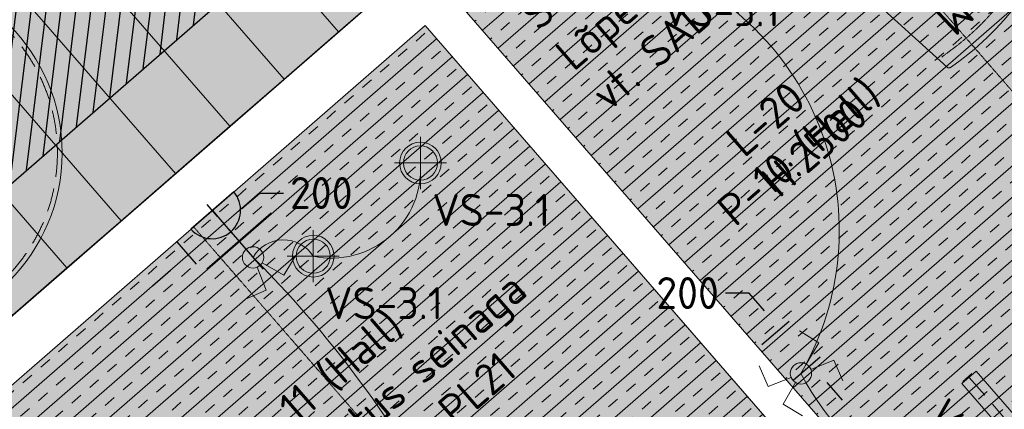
# Model space of a CAD drawing. Header units: millimetres. Extents: x 130528 to 177851, y 51760 to 113805.
# Tile 74 of 88: x 162832 to 166991, y 93018 to 94664. Entities that reach past the tile are written whole.
import ezdxf

# ---------------------------------------------------------------- set-up
doc = ezdxf.new("R2010")
doc.units = ezdxf.units.MM
doc.linetypes.add('Center', pattern=[4, 2.5, -0.5, 0.5, -0.5])
doc.linetypes.add('Hidden 100.00_ 50.00', pattern=[150, 100, -50])
doc.layers.get('0').update_dxf_attribs({"true_color": 0x000000})
for name, color, linetype, true_color in [('_SA-ELEKTER_pistikupesad', 7, 'Continuous', 0x9900cc), ('_SA-KUJA', 1, 'Continuous', 0xff0000), ('_SA-KUJA_hatch', 7, 'Continuous', 0xffd9d9)]:
    doc.layers.add(name, color=color, linetype=linetype, true_color=true_color)
for name, color, linetype, lineweight, true_color in [('_SA-LAGI', 7, 'Continuous', 9, 0x5b5b5b), ('_SA-LAGI_hatch', 7, 'Continuous', 5, 0x787878), ('_SA-LAGI_tekst', 7, 'Continuous', 0, 0x7f4f3f), ('_SA-PORAND', 7, 'Continuous', 9, 0x5b5b5b), ('_SA-PORAND_hatch', 254, 'Continuous', 9, 0xbebebe), ('_SA-PORAND_tekst', 7, 'Continuous', 9, 0x5b5b5b), ('_SA-SEIN_tekst', 250, 'Continuous', 0, 0x333333), ('_SA-SISUSTUS_lahtine', 7, 'Continuous', 18, 0x7f4f3f), ('_SA-VALGUSTUS', 20, 'Continuous', 13, 0xff3f00), ('_SA-VALGUSTUS_abi', 7, 'Center', 0, 0xff9f7f), ('_SA-VALGUSTUS_DIM', 240, 'Continuous', 13, 0xff003f), ('_SA-VALGUSTUS_lulitid', 240, 'Continuous', 9, 0xff003f), ('_SA-VALGUSTUS_valgusgrupid', 240, 'Continuous', 9, 0xff003f)]:
    doc.layers.add(name, color=color, linetype=linetype, lineweight=lineweight, true_color=true_color)
doc.styles.add('DIN Pro Light-Light', font='txt')
doc.styles.add('DIN Pro Medium-Medium', font='txt')
doc.dimstyles.new('INP_100_DIM', dxfattribs={"dimtxt": 135, "dimasz": 100, "dimexe": 50, "dimexo": 0.5, "dimgap": 20, "dimtad": 0, "dimtih": 1, "dimtoh": 1, "dimdec": 0, "dimzin": 1, "dimdsep": 46, "dimtxsty": 'DIN Pro Light-Light', "dimcen": 2.5, "dimadec": 1, "dimazin": 1, "dimtfac": 1, "dimtdec": 4, "dimtix": 1, "dimtofl": 0, "dimtmove": 1, "dimatfit": 3, "dimfxl": 1, "dimtolj": 1, "dimtzin": 1, "dimarcsym": 0})
pattern_1 = [(41, (-9.43, -8.2), (-65.605903, 75.47096), [25, -75]), (131, (8.2, -9.43), (-75.47096, -65.605903), [25, -75])]
pattern_2 = [(41, (0, 0), (-65.605903, 75.47096), []), (41, (-32.8, 37.74), (-65.605903, 75.47096), [50, -50])]

# ---------------------------------------------------------------- blocks, each defined once
blk = doc.blocks.new('VS-2.5')
at = {"color": 0, "lineweight": -2}
blk.add_circle((0, -765), 765, dxfattribs=at)
at = {"color": 0, "linetype": 'Hidden 100.00_ 50.00', "lineweight": -2}
blk.add_circle((0, -765), 745, dxfattribs=at)
at = {"color": 0, "lineweight": -2, "insert": (-258.9, -697.1), "char_height": 135, "width": 1352.951, "attachment_point": 1, "style": 'DIN Pro Medium-Medium'}
blk.add_mtext('VS-2.5', dxfattribs=at)
blk = doc.blocks.new('VS-4.1')
at = {"color": 0, "linetype": 'Hidden 100.00_ 50.00', "lineweight": -2}
blk.add_line((0, -40), (1472, -40), dxfattribs=at)
at = {"color": 0, "lineweight": -2}
blk.add_lwpolyline([(0, -80), (1472, -80), (1472, 0), (0, 0)], close=True, dxfattribs=at)
at = {"color": 0, "linetype": 'ByBlock', "lineweight": -2, "insert": (0, -160), "char_height": 135, "width": 1305.738, "attachment_point": 1, "style": 'DIN Pro Medium-Medium'}
blk.add_mtext('VS-4.1', dxfattribs=at)
blk = doc.blocks.new('VS-3.1')
at = {"color": 0, "linetype": 'ByBlock', "lineweight": -2}
for p, q in [((0, -110.2), (0, 110.2)), ((-110.2, 0), (110.2, 0))]:
    blk.add_line(p, q, dxfattribs=at)
for radius in [88, 72]:
    blk.add_circle((0, 0), radius, dxfattribs=at)
at = {"color": 0, "linetype": 'ByBlock', "lineweight": -2, "insert": (50, -131), "char_height": 135, "width": 1305.738, "attachment_point": 1, "style": 'DIN Pro Medium-Medium'}
blk.add_mtext('VS-3.1', dxfattribs=at)
blk = doc.blocks.new('_SA Lyliti(syvistatud) x2')
at = {"linetype": 'ByBlock', "lineweight": -2}
blk.add_hatch(color=0, dxfattribs=at).paths.add_polyline_path([(75, 0), (75, 1.7), (75, 3.3), (74.9, 5), (74.7, 6.7), (74.5, 8.5), (74.3, 10.2), (74.1, 11.9), (73.8, 13.7), (73.4, 15.4), (73, 17.1), (72.6, 18.9), (72.1, 20.6), (71.6, 22.4), (71, 24.1), (70.4, 25.9), (69.8, 27.6), (69, 29.3), (68.3, 31.1), (67.5, 32.8), (66.6, 34.5), (65.7, 36.1), (64.8, 37.8), (63.8, 39.4), (62.8, 41.1), (61.7, 42.7), (60.6, 44.2), (59.4, 45.8), (58.2, 47.3), (57, 48.8), (55.7, 50.2), (54.4, 51.7), (53.1, 53.1), (51.7, 54.4), (50.2, 55.7), (48.8, 57), (47.3, 58.2), (45.8, 59.4), (44.2, 60.6), (42.7, 61.7), (41.1, 62.8), (39.4, 63.8), (37.8, 64.8), (36.1, 65.7), (34.5, 66.6), (32.8, 67.5), (31.1, 68.3), (29.3, 69), (27.6, 69.8), (25.9, 70.4), (24.1, 71), (22.4, 71.6), (20.6, 72.1), (18.9, 72.6), (17.1, 73), (15.4, 73.4), (13.7, 73.8), (11.9, 74.1), (10.2, 74.3), (8.5, 74.5), (6.7, 74.7), (5, 74.9), (3.3, 75), (1.7, 75), (0, 75), (-1.7, 75), (-3.3, 75), (-5, 74.9), (-6.7, 74.7), (-8.5, 74.5), (-10.2, 74.3), (-11.9, 74.1), (-13.7, 73.8), (-15.4, 73.4), (-17.1, 73), (-18.9, 72.6), (-20.6, 72.1), (-22.4, 71.6), (-24.1, 71), (-25.9, 70.4), (-27.6, 69.8), (-29.3, 69), (-31.1, 68.3), (-32.8, 67.5), (-34.5, 66.6), (-36.1, 65.7), (-37.8, 64.8), (-39.4, 63.8), (-41.1, 62.8), (-42.7, 61.7), (-44.2, 60.6), (-45.8, 59.4), (-47.3, 58.2), (-48.8, 57), (-50.2, 55.7), (-51.7, 54.4), (-53.1, 53.1), (-54.4, 51.7), (-55.7, 50.2), (-57, 48.8), (-58.2, 47.3), (-59.4, 45.8), (-60.6, 44.2), (-61.7, 42.7), (-62.8, 41.1), (-63.8, 39.4), (-64.8, 37.8), (-65.7, 36.1), (-66.6, 34.5), (-67.5, 32.8), (-68.3, 31.1), (-69, 29.3), (-69.8, 27.6), (-70.4, 25.9), (-71, 24.1), (-71.6, 22.4), (-72.1, 20.6), (-72.6, 18.9), (-73, 17.1), (-73.4, 15.4), (-73.8, 13.7), (-74.1, 11.9), (-74.3, 10.2), (-74.5, 8.5), (-74.7, 6.7), (-74.9, 5), (-75, 3.3), (-75, 1.7), (-75, 0), (-75, -1.7), (-75, -3.3), (-74.9, -5), (-74.7, -6.7), (-74.5, -8.5), (-74.3, -10.2), (-74.1, -11.9), (-73.8, -13.7), (-73.4, -15.4), (-73, -17.1), (-72.6, -18.9), (-72.1, -20.6), (-71.6, -22.4), (-71, -24.1), (-70.4, -25.9), (-69.8, -27.6), (-69, -29.3), (-68.3, -31.1), (-67.5, -32.8), (-66.6, -34.5), (-65.7, -36.1), (-64.8, -37.8), (-63.8, -39.4), (-62.8, -41.1), (-61.7, -42.7), (-60.6, -44.2), (-59.4, -45.8), (-58.2, -47.3), (-57, -48.8), (-55.7, -50.2), (-54.4, -51.7), (-53.1, -53.1), (-51.7, -54.4), (-50.2, -55.7), (-48.8, -57), (-47.3, -58.2), (-45.8, -59.4), (-44.2, -60.6), (-42.7, -61.7), (-41.1, -62.8), (-39.4, -63.8), (-37.8, -64.8), (-36.1, -65.7), (-34.5, -66.6), (-32.8, -67.5), (-31.1, -68.3), (-29.3, -69), (-27.6, -69.8), (-25.9, -70.4), (-24.1, -71), (-22.4, -71.6), (-20.6, -72.1), (-18.9, -72.6), (-17.1, -73), (-15.4, -73.4), (-13.7, -73.8), (-11.9, -74.1), (-10.2, -74.3), (-8.5, -74.5), (-6.7, -74.7), (-5, -74.9), (-3.3, -75), (-1.7, -75), (0, -75), (1.7, -75), (3.3, -75), (5, -74.9), (6.7, -74.7), (8.5, -74.5), (10.2, -74.3), (11.9, -74.1), (13.7, -73.8), (15.4, -73.4), (17.1, -73), (18.9, -72.6), (20.6, -72.1), (22.4, -71.6), (24.1, -71), (25.9, -70.4), (27.6, -69.8), (29.3, -69), (31.1, -68.3), (32.8, -67.5), (34.5, -66.6), (36.1, -65.7), (37.8, -64.8), (39.4, -63.8), (41.1, -62.8), (42.7, -61.7), (44.2, -60.6), (45.8, -59.4), (47.3, -58.2), (48.8, -57), (50.2, -55.7), (51.7, -54.4), (53.1, -53.1), (54.4, -51.7), (55.7, -50.2), (57, -48.8), (58.2, -47.3), (59.4, -45.8), (60.6, -44.2), (61.7, -42.7), (62.8, -41.1), (63.8, -39.4), (64.8, -37.8), (65.7, -36.1), (66.6, -34.5), (67.5, -32.8), (68.3, -31.1), (69, -29.3), (69.8, -27.6), (70.4, -25.9), (71, -24.1), (71.6, -22.4), (72.1, -20.6), (72.6, -18.9), (73, -17.1), (73.4, -15.4), (73.8, -13.7), (74.1, -11.9), (74.3, -10.2), (74.5, -8.5), (74.7, -6.7), (74.9, -5), (75, -3.3), (75, -1.7)], flags=0)
at = {"color": 0, "linetype": 'ByBlock', "lineweight": -2}
for p, q in [((-81.1, 235.7), (-232.6, 187.2)), ((-24.4, 70.9), (-81.1, 235.7)), ((24.4, 70.9), (81.1, 235.7)), ((81.1, 235.7), (232.6, 187.2))]:
    blk.add_line(p, q, dxfattribs=at)
blk.add_circle((0, 0), 75, dxfattribs=at)
blk = doc.blocks.new('_SA Lyliti(syvistatud) 2xVeksel')
at = {"linetype": 'ByBlock', "lineweight": -2}
blk.add_hatch(color=0, dxfattribs=at).paths.add_polyline_path([(75, 0), (75, 1.7), (75, 3.3), (74.9, 5), (74.7, 6.7), (74.5, 8.5), (74.3, 10.2), (74.1, 11.9), (73.8, 13.7), (73.4, 15.4), (73, 17.1), (72.6, 18.9), (72.1, 20.6), (71.6, 22.4), (71, 24.1), (70.4, 25.9), (69.8, 27.6), (69, 29.3), (68.3, 31.1), (67.5, 32.8), (66.6, 34.5), (65.7, 36.1), (64.8, 37.8), (63.8, 39.4), (62.8, 41.1), (61.7, 42.7), (60.6, 44.2), (59.4, 45.8), (58.2, 47.3), (57, 48.8), (55.7, 50.2), (54.4, 51.7), (53.1, 53.1), (51.7, 54.4), (50.2, 55.7), (48.8, 57), (47.3, 58.2), (45.8, 59.4), (44.2, 60.6), (42.7, 61.7), (41.1, 62.8), (39.4, 63.8), (37.8, 64.8), (36.1, 65.7), (34.5, 66.6), (32.8, 67.5), (31.1, 68.3), (29.3, 69), (27.6, 69.8), (25.9, 70.4), (24.1, 71), (22.4, 71.6), (20.6, 72.1), (18.9, 72.6), (17.1, 73), (15.4, 73.4), (13.7, 73.8), (11.9, 74.1), (10.2, 74.3), (8.5, 74.5), (6.7, 74.7), (5, 74.9), (3.3, 75), (1.7, 75), (0, 75), (-1.7, 75), (-3.3, 75), (-5, 74.9), (-6.7, 74.7), (-8.5, 74.5), (-10.2, 74.3), (-11.9, 74.1), (-13.7, 73.8), (-15.4, 73.4), (-17.1, 73), (-18.9, 72.6), (-20.6, 72.1), (-22.4, 71.6), (-24.1, 71), (-25.9, 70.4), (-27.6, 69.8), (-29.3, 69), (-31.1, 68.3), (-32.8, 67.5), (-34.5, 66.6), (-36.1, 65.7), (-37.8, 64.8), (-39.4, 63.8), (-41.1, 62.8), (-42.7, 61.7), (-44.2, 60.6), (-45.8, 59.4), (-47.3, 58.2), (-48.8, 57), (-50.2, 55.7), (-51.7, 54.4), (-53.1, 53.1), (-54.4, 51.7), (-55.7, 50.2), (-57, 48.8), (-58.2, 47.3), (-59.4, 45.8), (-60.6, 44.2), (-61.7, 42.7), (-62.8, 41.1), (-63.8, 39.4), (-64.8, 37.8), (-65.7, 36.1), (-66.6, 34.5), (-67.5, 32.8), (-68.3, 31.1), (-69, 29.3), (-69.8, 27.6), (-70.4, 25.9), (-71, 24.1), (-71.6, 22.4), (-72.1, 20.6), (-72.6, 18.9), (-73, 17.1), (-73.4, 15.4), (-73.8, 13.7), (-74.1, 11.9), (-74.3, 10.2), (-74.5, 8.5), (-74.7, 6.7), (-74.9, 5), (-75, 3.3), (-75, 1.7), (-75, 0), (-75, -1.7), (-75, -3.3), (-74.9, -5), (-74.7, -6.7), (-74.5, -8.5), (-74.3, -10.2), (-74.1, -11.9), (-73.8, -13.7), (-73.4, -15.4), (-73, -17.1), (-72.6, -18.9), (-72.1, -20.6), (-71.6, -22.4), (-71, -24.1), (-70.4, -25.9), (-69.8, -27.6), (-69, -29.3), (-68.3, -31.1), (-67.5, -32.8), (-66.6, -34.5), (-65.7, -36.1), (-64.8, -37.8), (-63.8, -39.4), (-62.8, -41.1), (-61.7, -42.7), (-60.6, -44.2), (-59.4, -45.8), (-58.2, -47.3), (-57, -48.8), (-55.7, -50.2), (-54.4, -51.7), (-53.1, -53.1), (-51.7, -54.4), (-50.2, -55.7), (-48.8, -57), (-47.3, -58.2), (-45.8, -59.4), (-44.2, -60.6), (-42.7, -61.7), (-41.1, -62.8), (-39.4, -63.8), (-37.8, -64.8), (-36.1, -65.7), (-34.5, -66.6), (-32.8, -67.5), (-31.1, -68.3), (-29.3, -69), (-27.6, -69.8), (-25.9, -70.4), (-24.1, -71), (-22.4, -71.6), (-20.6, -72.1), (-18.9, -72.6), (-17.1, -73), (-15.4, -73.4), (-13.7, -73.8), (-11.9, -74.1), (-10.2, -74.3), (-8.5, -74.5), (-6.7, -74.7), (-5, -74.9), (-3.3, -75), (-1.7, -75), (0, -75), (1.7, -75), (3.3, -75), (5, -74.9), (6.7, -74.7), (8.5, -74.5), (10.2, -74.3), (11.9, -74.1), (13.7, -73.8), (15.4, -73.4), (17.1, -73), (18.9, -72.6), (20.6, -72.1), (22.4, -71.6), (24.1, -71), (25.9, -70.4), (27.6, -69.8), (29.3, -69), (31.1, -68.3), (32.8, -67.5), (34.5, -66.6), (36.1, -65.7), (37.8, -64.8), (39.4, -63.8), (41.1, -62.8), (42.7, -61.7), (44.2, -60.6), (45.8, -59.4), (47.3, -58.2), (48.8, -57), (50.2, -55.7), (51.7, -54.4), (53.1, -53.1), (54.4, -51.7), (55.7, -50.2), (57, -48.8), (58.2, -47.3), (59.4, -45.8), (60.6, -44.2), (61.7, -42.7), (62.8, -41.1), (63.8, -39.4), (64.8, -37.8), (65.7, -36.1), (66.6, -34.5), (67.5, -32.8), (68.3, -31.1), (69, -29.3), (69.8, -27.6), (70.4, -25.9), (71, -24.1), (71.6, -22.4), (72.1, -20.6), (72.6, -18.9), (73, -17.1), (73.4, -15.4), (73.8, -13.7), (74.1, -11.9), (74.3, -10.2), (74.5, -8.5), (74.7, -6.7), (74.9, -5), (75, -3.3), (75, -1.7)], flags=0)
at = {"color": 0, "linetype": 'ByBlock', "lineweight": -2}
for p, q in [((-81.1, 235.7), (-232.6, 187.2)), ((-24.4, 70.9), (-81.1, 235.7)), ((24.4, 70.9), (81.1, 235.7)), ((81.1, 235.7), (232.6, 187.2)), ((-24.4, -70.9), (-81.1, -235.7)), ((24.4, -70.9), (81.1, -235.7)), ((-81.1, -235.7), (-232.6, -187.2)), ((81.1, -235.7), (232.6, -187.2))]:
    blk.add_line(p, q, dxfattribs=at)
blk.add_circle((0, 0), 75, dxfattribs=at)
blk = doc.blocks.new('*D37')
at = {"layer": '_SA-VALGUSTUS_DIM', "color": 0, "lineweight": -2}
for p, q in [((165912.3, 93509.4), (165812.3, 93509.4)), ((165977.9, 93433.9), (165912.3, 93509.4)), ((165967, 93292), (166081.2, 93391.3)), ((166098.2, 93141), (166212.4, 93240.3)), ((166240.3, 93132.1), (166305.9, 93056.6))]:
    blk.add_line(p, q, dxfattribs=at)
at = {"layer": '_SA-VALGUSTUS_DIM', "color": 0}
for points in [[(165965.3, 93423), (165990.5, 93444.9), (166043.5, 93358.5)], [(166252.9, 93143), (166227.7, 93121.1), (166174.7, 93207.5)]]:
    blk.add_solid(points, dxfattribs=at)
at = {"layer": 'Defpoints', "color": 0}
for p in [(166043.5, 93358.5), (165966.6, 93291.6), (166097.8, 93140.7)]:
    blk.add_point(p, dxfattribs=at)
at = {"layer": '_SA-VALGUSTUS_DIM', "color": 0, "insert": (165652.8, 93509.4), "char_height": 135, "attachment_point": 5, "style": 'DIN Pro Light-Light'}
blk.add_mtext('\\A1;200', dxfattribs=at)
blk = doc.blocks.new('*D39')
at = {"layer": '_SA-VALGUSTUS_DIM', "color": 0, "lineweight": -2}
for p, q in [((163770.7, 93866.2), (163846.2, 93931.8)), ((163846.2, 93931.8), (163946.2, 93931.8)), ((163645.9, 93857.4), (163728, 93762.9)), ((163495.1, 93726.3), (163577.2, 93631.8)), ((163468.9, 93603.9), (163393.4, 93538.3))]:
    blk.add_line(p, q, dxfattribs=at)
at = {"layer": '_SA-VALGUSTUS_DIM', "color": 0}
for points in [[(163759.8, 93878.8), (163781.6, 93853.7), (163695.2, 93800.6)], [(163479.8, 93591.3), (163458, 93616.5), (163544.4, 93669.5)]]:
    blk.add_solid(points, dxfattribs=at)
at = {"layer": 'Defpoints', "color": 0}
for p in [(163645.6, 93857.8), (163695.2, 93800.6), (163494.7, 93726.6)]:
    blk.add_point(p, dxfattribs=at)
at = {"layer": '_SA-VALGUSTUS_DIM', "color": 0, "insert": (164105.7, 93931.8), "char_height": 135, "attachment_point": 5, "style": 'DIN Pro Light-Light'}
blk.add_mtext('\\A1;200', dxfattribs=at)
blk = doc.blocks.new('_SA pistik(syvistatud) x1')
at = {"linetype": 'ByBlock', "lineweight": -2}
blk.add_hatch(color=0, dxfattribs=at).paths.add_polyline_path([(-80.2, 0), (80, 0), (80, 1.8), (79.9, 3.5), (79.8, 5.3), (79.6, 7.1), (79.4, 9), (79.2, 10.8), (78.9, 12.6), (78.5, 14.5), (78.1, 16.3), (77.7, 18.2), (77.2, 20), (76.7, 21.9), (76.1, 23.7), (75.5, 25.5), (74.8, 27.4), (74.1, 29.2), (73.3, 31), (72.5, 32.8), (71.7, 34.6), (70.7, 36.4), (69.8, 38.2), (68.8, 39.9), (67.7, 41.7), (66.6, 43.4), (65.5, 45), (64.3, 46.7), (63, 48.3), (61.7, 49.9), (60.4, 51.5), (59.1, 53), (57.6, 54.5), (56.2, 56), (54.7, 57.4), (53.2, 58.8), (51.7, 60.1), (50.1, 61.4), (48.5, 62.7), (46.8, 63.9), (45.1, 65.1), (43.4, 66.2), (41.7, 67.3), (40, 68.3), (38.2, 69.3), (36.5, 70.3), (34.7, 71.2), (32.8, 72), (31, 72.8), (29.2, 73.5), (27.4, 74.2), (25.5, 74.9), (23.7, 75.5), (21.8, 76), (19.9, 76.5), (18.1, 77), (16.2, 77.4), (14.4, 77.8), (12.5, 78.1), (10.7, 78.4), (8.9, 78.6), (7.1, 78.8), (5.3, 78.9), (3.5, 79), (1.7, 79.1), (-0.1, 79.1), (-1.9, 79.1), (-3.6, 79), (-5.4, 78.9), (-7.2, 78.8), (-9.1, 78.6), (-10.9, 78.4), (-12.7, 78.1), (-14.6, 77.8), (-16.4, 77.4), (-18.3, 77), (-20.1, 76.5), (-22, 76), (-23.8, 75.5), (-25.7, 74.9), (-27.5, 74.2), (-29.4, 73.5), (-31.2, 72.8), (-33, 72), (-34.8, 71.2), (-36.6, 70.3), (-38.4, 69.3), (-40.2, 68.3), (-41.9, 67.3), (-43.6, 66.2), (-45.3, 65.1), (-47, 63.9), (-48.6, 62.7), (-50.3, 61.4), (-51.8, 60.1), (-53.4, 58.8), (-54.9, 57.4), (-56.4, 56), (-57.8, 54.5), (-59.2, 53), (-60.6, 51.5), (-61.9, 49.9), (-63.2, 48.3), (-64.4, 46.7), (-65.6, 45), (-66.8, 43.4), (-67.9, 41.7), (-69, 39.9), (-70, 38.2), (-70.9, 36.4), (-71.8, 34.6), (-72.7, 32.8), (-73.5, 31), (-74.3, 29.2), (-75, 27.4), (-75.7, 25.5), (-76.3, 23.7), (-76.9, 21.9), (-77.4, 20), (-77.9, 18.2), (-78.3, 16.3), (-78.7, 14.5), (-79.1, 12.6), (-79.4, 10.8), (-79.6, 9), (-79.8, 7.1), (-80, 5.3), (-80.1, 3.5), (-80.2, 1.8)], flags=0)
at = {"color": 0, "linetype": 'ByBlock', "lineweight": -2}
for p, q in [((0, 70.7), (0, 218.6)), ((-120, 114.6), (120, 114.6)), ((0, 22), (0, -22)), ((22, 0), (-22, 0))]:
    blk.add_line(p, q, dxfattribs=at)
blk.add_lwpolyline([(-80.2, 0), (80, 0, 0.986995)], format="xyb", close=True, dxfattribs=at)
blk = doc.blocks.new('SM-T.13')
at = {"color": 0, "lineweight": -2}
blk.add_line((-188.7, -85.4), (-189.8, -85.4), dxfattribs=at)
blk.add_lwpolyline([(-241.9, -488.3, 0.433863), (-230.6, -500), (228.7, -500, 0.433863), (240, -488.3), (209.4, -27.1), (209.4, -26.9), (209.4, -26.7), (209.3, -26.5), (209.3, -26.3), (209.3, -26), (209.2, -25.8), (209.2, -25.6), (209.1, -25.4), (209.1, -25.2), (209, -25), (209, -24.7), (208.9, -24.5), (208.8, -24.3), (208.8, -24.1), (208.7, -23.9), (208.6, -23.7), (208.5, -23.5), (208.4, -23.2), (208.3, -23), (208.2, -22.8), (208.1, -22.6), (208, -22.4), (207.8, -22.2), (207.7, -22), (207.6, -21.8), (207.4, -21.6), (207.3, -21.4), (207.2, -21.2), (207, -21.1), (206.9, -20.9), (206.7, -20.7), (206.5, -20.5), (206.4, -20.3), (206.2, -20.2), (206, -20), (205.9, -19.8), (205.7, -19.7), (205.5, -19.5), (205.3, -19.4), (205.1, -19.2), (204.9, -19.1), (204.7, -18.9), (204.5, -18.8), (204.3, -18.7), (204.1, -18.5), (203.9, -18.4), (203.7, -18.3), (203.5, -18.2), (203.3, -18.1), (203.1, -18), (202.9, -17.9), (202.7, -17.8), (202.5, -17.7), (202.3, -17.6), (202, -17.5), (201.8, -17.5), (201.6, -17.4), (201.4, -17.3), (201.2, -17.3), (201, -17.2), (200.7, -17.2), (200.5, -17.1), (200.3, -17.1), (200.1, -17), (175.2, -13), (150.3, -9.6), (125.3, -6.7), (100.3, -4.3), (75.3, -2.4), (50.2, -1.1), (25.1, -0.3), (0, 0), (-25.6, -0.3), (-51, -1.1), (-76.4, -2.4), (-101.7, -4.3), (-126.9, -6.7), (-152.1, -9.6), (-177.1, -13), (-202, -17), (-202.2, -17.1), (-202.4, -17.1), (-202.7, -17.2), (-202.9, -17.2), (-203.1, -17.3), (-203.3, -17.3), (-203.5, -17.4), (-203.7, -17.5), (-203.9, -17.5), (-204.2, -17.6), (-204.4, -17.7), (-204.6, -17.8), (-204.8, -17.9), (-205, -18), (-205.2, -18.1), (-205.4, -18.2), (-205.6, -18.3), (-205.8, -18.4), (-206.1, -18.5), (-206.3, -18.7), (-206.5, -18.8), (-206.7, -18.9), (-206.8, -19.1), (-207, -19.2), (-207.2, -19.4), (-207.4, -19.5), (-207.6, -19.7), (-207.8, -19.8), (-207.9, -20), (-208.1, -20.2), (-208.3, -20.3), (-208.5, -20.5), (-208.6, -20.7), (-208.8, -20.9), (-208.9, -21.1), (-209.1, -21.2), (-209.2, -21.4), (-209.4, -21.6), (-209.5, -21.8), (-209.6, -22), (-209.7, -22.2), (-209.9, -22.4), (-210, -22.6), (-210.1, -22.8), (-210.2, -23), (-210.3, -23.2), (-210.4, -23.5), (-210.5, -23.7), (-210.6, -23.9), (-210.7, -24.1), (-210.7, -24.3), (-210.8, -24.5), (-210.9, -24.7), (-210.9, -25), (-211, -25.2), (-211.1, -25.4), (-211.1, -25.6), (-211.1, -25.8), (-211.2, -26), (-211.2, -26.3), (-211.2, -26.5), (-211.3, -26.7), (-211.3, -26.9), (-211.3, -27.1)], format="xyb", close=True, dxfattribs=at)
blk.add_open_spline([(-202.3, -74.7), (-152.9, -67.5), (-53.3, -58.4), (46.8, -58), (146.4, -66.8), (195.8, -73.9)], degree=2, dxfattribs=at)
at = {"color": 0, "linetype": 'ByBlock', "lineweight": -2, "insert": (-15.2, -93.2), "char_height": 135, "width": 965.869, "attachment_point": 2, "rotation": 359.5198, "style": 'DIN Pro Medium-Medium'}
blk.add_mtext('{\\fDIN Pro;SM}\\P{\\fDIN Pro;T.13}\\P', dxfattribs=at)

msp = doc.modelspace()

# ---------------------------------------------------------------- hatches: boundary and pattern name
at = {"layer": '_SA-KUJA_hatch'}
h = msp.add_hatch(dxfattribs=at)
h.set_pattern_fill('Hatch1', color=256, scale=500, angle=83, style=0, pattern_type=2)
h.set_pattern_definition([(83, (1e-11, 1e-11), (-62.034134, 7.616834), [])])
h.paths.add_polyline_path([(148347.2, 74278.5), (143709.5, 79613.6), (148301.5, 83605.3), (149407.2, 82333.3), (167451.3, 98018.8), (165365, 100418.8), (163182.7, 102929.2), (162277, 102142), (162402.1, 101998.1), (156212, 96617.2), (156999.3, 95711.5), (163189.3, 101092.5), (165758.3, 98137.2), (149525.6, 84026.2), (148419.8, 85298.2), (142016.6, 79732), (147441.5, 73491.3)], flags=0)
at = {"layer": '_SA-LAGI_hatch'}
h = msp.add_hatch(dxfattribs=at)
h.set_pattern_fill('Plus', color=256, scale=100, angle=41, style=0, pattern_type=2)
h.set_pattern_definition(pattern_1)
h.paths.add_polyline_path([(164672.7, 94750.6), (167782.3, 91173.3), (170076.1, 93167.2), (166966.4, 96744.5)], flags=0)
h = msp.add_hatch(dxfattribs=at)
h.set_pattern_fill('Plus', color=256, scale=100, angle=41, style=0, pattern_type=2)
h.set_pattern_definition(pattern_1)
h.paths.add_polyline_path([(162589.1, 92939.4), (165698.8, 89362), (167653.5, 91061.2), (164543.8, 94638.6)], flags=0)
at = {"layer": '_SA-PORAND_hatch', "true_color": 0xbebebe}
h = msp.add_hatch(dxfattribs=at)
h.set_pattern_fill('HatchDash', color=9, scale=400, angle=41, style=0, pattern_type=2)
h.set_pattern_definition(pattern_2)
h.paths.add_polyline_path([(164672.7, 94750.6), (166966.4, 96744.5), (170076.1, 93167.2), (169728.9, 92865.4), (169965.1, 92593.7), (169436.8, 92134.5), (169200.6, 92406.2), (168691.2, 91963.4), (168927.4, 91691.6), (168399.1, 91232.4), (168162.9, 91504.1), (167782.3, 91173.3)], flags=0)
at = {"layer": '_SA-PORAND_hatch', "true_color": 0xebebeb}
for points in [[(164407.7, 94811.8), (163679.5, 95649.5), (163450.1, 95450.1), (164178.3, 94612.4)], [(163948.9, 94412.9), (163220.7, 95250.6), (162991.2, 95051.2), (163719.4, 94213.5)]]:
    msp.add_hatch(color=7, dxfattribs=at).paths.add_polyline_path(points, flags=0)
at = {"layer": '_SA-PORAND_hatch', "true_color": 0xdcdcdc}
for points in [[(164178.3, 94612.4), (163450.1, 95450.1), (163220.7, 95250.6), (163948.9, 94412.9)], [(163260.6, 93814.6), (162532.4, 94652.3), (162302.9, 94452.9), (163031.1, 93615.2)]]:
    msp.add_hatch(color=254, dxfattribs=at).paths.add_polyline_path(points, flags=0)
at = {"layer": '_SA-PORAND_hatch', "true_color": 0xfafafa}
for points in [[(163719.4, 94213.5), (162991.2, 95051.2), (162761.8, 94851.8), (163490, 94014)], [(163490, 94014), (162761.8, 94851.8), (162532.4, 94652.3), (163260.6, 93814.6)], [(163031.1, 93615.2), (162302.9, 94452.9), (162073.5, 94253.4), (162801.7, 93415.7)]]:
    msp.add_hatch(color=7, dxfattribs=at).paths.add_polyline_path(points, flags=0)
at = {"layer": '_SA-PORAND_hatch', "true_color": 0xbebebe}
h = msp.add_hatch(dxfattribs=at)
h.set_pattern_fill('HatchDash', color=9, scale=400, angle=41, style=0, pattern_type=2)
h.set_pattern_definition(pattern_2)
h.paths.add_polyline_path([(162589.1, 92939.4), (164543.8, 94638.6), (167889.7, 90789.5), (167361.4, 90330.3), (167125.2, 90602), (166604.4, 90149.3), (166840.6, 89877.6), (166312.3, 89418.4), (166076.1, 89690.1), (165698.8, 89362)], flags=0)

# ---------------------------------------------------------------- linework, layer by layer
at = {"layer": '_SA-KUJA', "color": 1, "true_color": 0xff0000}
msp.add_lwpolyline([(148347.2, 74278.5), (143709.5, 79613.6), (148301.5, 83605.3), (149407.2, 82333.3), (167451.3, 98018.8), (165365, 100418.8), (163182.7, 102929.2), (162277, 102142), (162402.1, 101998.1), (156212, 96617.2), (156999.3, 95711.5), (163189.3, 101092.5), (165758.3, 98137.2), (149525.6, 84026.2), (148419.8, 85298.2), (142016.6, 79732), (147441.5, 73491.3)], close=True, dxfattribs=at)
at = {"layer": '_SA-LAGI'}
msp.add_lwpolyline([(161139.2, 94912.1), (164173.1, 97549.5), (164448.7, 97232.4), (164765.7, 97508), (164490.1, 97825), (167244.9, 100219.6), (167520.4, 99902.7), (167671.3, 100033.8), (168852.2, 98675.3), (145229.8, 78140.7)], dxfattribs=at)
for points in [[(164672.7, 94750.6), (167782.3, 91173.3), (170076.1, 93167.2), (166966.4, 96744.5)], [(162589.1, 92939.4), (165698.8, 89362), (167653.5, 91061.2), (164543.8, 94638.6)]]:
    msp.add_lwpolyline(points, close=True, dxfattribs=at)
at = {"layer": '_SA-PORAND'}
msp.add_lwpolyline([(167395.8, 100350.8), (167244.9, 100219.6), (167520.4, 99902.7), (167671.3, 100033.8), (168852.2, 98675.3), (150905.2, 83074.3)], dxfattribs=at)
for points in [[(164672.7, 94750.6), (167782.3, 91173.3), (168162.9, 91504.1), (168399.1, 91232.4), (168927.4, 91691.6), (168691.2, 91963.4), (169200.6, 92406.2), (169436.8, 92134.5), (169965.1, 92593.7), (169728.9, 92865.4), (170076.1, 93167.2), (166966.4, 96744.5)], [(164407.7, 94811.8), (163679.5, 95649.5), (163450.1, 95450.1), (164178.3, 94612.4)], [(164178.3, 94612.4), (163450.1, 95450.1), (163220.7, 95250.6), (163948.9, 94412.9)], [(163948.9, 94412.9), (163220.7, 95250.6), (162991.2, 95051.2), (163719.4, 94213.5)], [(163719.4, 94213.5), (162991.2, 95051.2), (162761.8, 94851.8), (163490, 94014)], [(163490, 94014), (162761.8, 94851.8), (162532.4, 94652.3), (163260.6, 93814.6)], [(163260.6, 93814.6), (162532.4, 94652.3), (162302.9, 94452.9), (163031.1, 93615.2)], [(162589.1, 92939.4), (164543.8, 94638.6), (167889.7, 90789.5), (167361.4, 90330.3), (167125.2, 90602), (166604.4, 90149.3), (166840.6, 89877.6), (166312.3, 89418.4), (166076.1, 89690.1), (165698.8, 89362)], [(163031.1, 93615.2), (162302.9, 94452.9), (162073.5, 94253.4), (162801.7, 93415.7)]]:
    msp.add_lwpolyline(points, close=True, dxfattribs=at)
at = {"layer": '_SA-VALGUSTUS_abi'}
for p, q in [((165819.5, 95747.6), (168929.2, 92170.3)), ((163566.4, 93789), (166676.2, 90211.7))]:
    msp.add_line(p, q, dxfattribs=at)
at = {"layer": '_SA-VALGUSTUS_valgusgrupid'}
for centre, radius, start, end in [((165094.8, 93771.8), 1198.8, 329.8821, 70.5238), ((164149.6, 94032.7), 375.8, 258.0339, 3.969), ((167145.4, 93695.7), 1141.7, 207.4021, 280.179)]:
    msp.add_arc(centre, radius, start, end, dxfattribs=at)
at = {"layer": '_SA-VALGUSTUS_valgusgrupid', "extrusion": (0, 0, -1)}
for centre, radius, start, end in [((-163946.1, 93585.4), 148.7, 30.1377, 147.614), ((-160535.1, 90369.7), 4647.6, 134.93, 175.9999)]:
    msp.add_arc(centre, radius, start, end, dxfattribs=at)

# ---------------------------------------------------------------- block references
at = {"layer": '_SA-ELEKTER_pistikupesad', "xscale": 1.499999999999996, "yscale": 1.499999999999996, "zscale": 1.5, "rotation": 221.0000018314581}
msp.add_blockref('_SA pistik(syvistatud) x1', (163645.6, 93857.8), dxfattribs=at)
at = {"layer": '_SA-SISUSTUS_lahtine', "rotation": 223.9243412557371}
msp.add_blockref('SM-T.13', (166918.8, 94588.7), dxfattribs=at)
at = {"layer": '_SA-VALGUSTUS'}
for name, p, rotation in [('VS-2.5', (161699.5, 94635.6), 45.62056277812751), ('VS-4.1', (166872.2, 93179.3), 311.0000000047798)]:
    msp.add_blockref(name, p, dxfattribs=dict(at, rotation=rotation))
for p in [(165494.5, 94902), (164524.5, 94058.7), (164071.7, 93665)]:
    msp.add_blockref('VS-3.1', p, dxfattribs=at)
at = {"layer": '_SA-VALGUSTUS_lulitid', "zscale": 0.6000000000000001}
for name, p, xscale, yscale, rotation in [('_SA Lyliti(syvistatud) x2', (163817.4, 93660), 0.6000000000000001, 0.6, 221.0000016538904), ('_SA Lyliti(syvistatud) 2xVeksel', (166131.8, 93170.2), 0.6000000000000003, 0.6000000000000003, 311.0000103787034)]:
    msp.add_blockref(name, p, dxfattribs=dict(at, xscale=xscale, yscale=yscale, rotation=rotation))

# ---------------------------------------------------------------- texts
at = {"layer": '_SA-LAGI_tekst', "insert": (165803.3, 94178.3), "char_height": 135, "width": 1426.721, "attachment_point": 1, "rotation": 41, "style": 'DIN Pro Medium-Medium'}
msp.add_mtext('{\\fDIN Pro;L-20}\\P{\\fDIN Pro;H:2500}\\P', dxfattribs=at)
at = {"layer": '_SA-PORAND_tekst', "insert": (165765.6, 93886.4), "char_height": 135, "width": 2065.574, "attachment_point": 1, "rotation": 41, "style": 'DIN Pro Medium-Medium'}
msp.add_mtext('P-10 (Hall)', dxfattribs=at)
at = {"layer": '_SA-SEIN_tekst', "char_height": 135, "width": 3040.82, "attachment_point": 1, "rotation": 41, "style": 'DIN Pro Medium-Medium'}
for insert in [(164935.6, 94713.2), (163770.3, 92927.1)]:
    msp.add_mtext('{\\fDIN Pro;S-11 (Hall)}\\P{\\fDIN Pro;Lõpetus seinaga }\\P{\\fDIN Pro;vt. SAD-PL21}\\P', dxfattribs=dict(at, insert=insert))

# ---------------------------------------------------------------- dimensions: what is measured, and where the dimension line sits
at = {"layer": '_SA-VALGUSTUS_DIM'}
for base, p1, p2, angle, picture, middle in [((163695.2, 93800.6), (163494.7, 93726.6), (163645.6, 93857.8), 41, '*D39', (164105.7, 93931.8)), ((166043.5, 93358.5), (166097.8, 93140.7), (165966.6, 93291.6), 131, '*D37', (165652.8, 93509.4))]:
    dim = msp.add_linear_dim(base=base, p1=p1, p2=p2, angle=angle, dimstyle='INP_100_DIM', override={"dimtxt": 135, "dimasz": 100, "dimexe": 50, "dimexo": 0.5, "dimgap": 20, "dimdec": 0, "dimzin": 1, "dimtxsty": 'DIN Pro Light-Light', "dimsah": 0, "dimcen": 2.5, "dimadec": 1, "dimazin": 1, "dimtix": 0, "dimtmove": 0, "dimtzin": 1}, dxfattribs=at)
    dim.commit()
    dim.dimension.update_dxf_attribs({"geometry": picture, "text_midpoint": middle})

doc.saveas('drawing.dxf')
